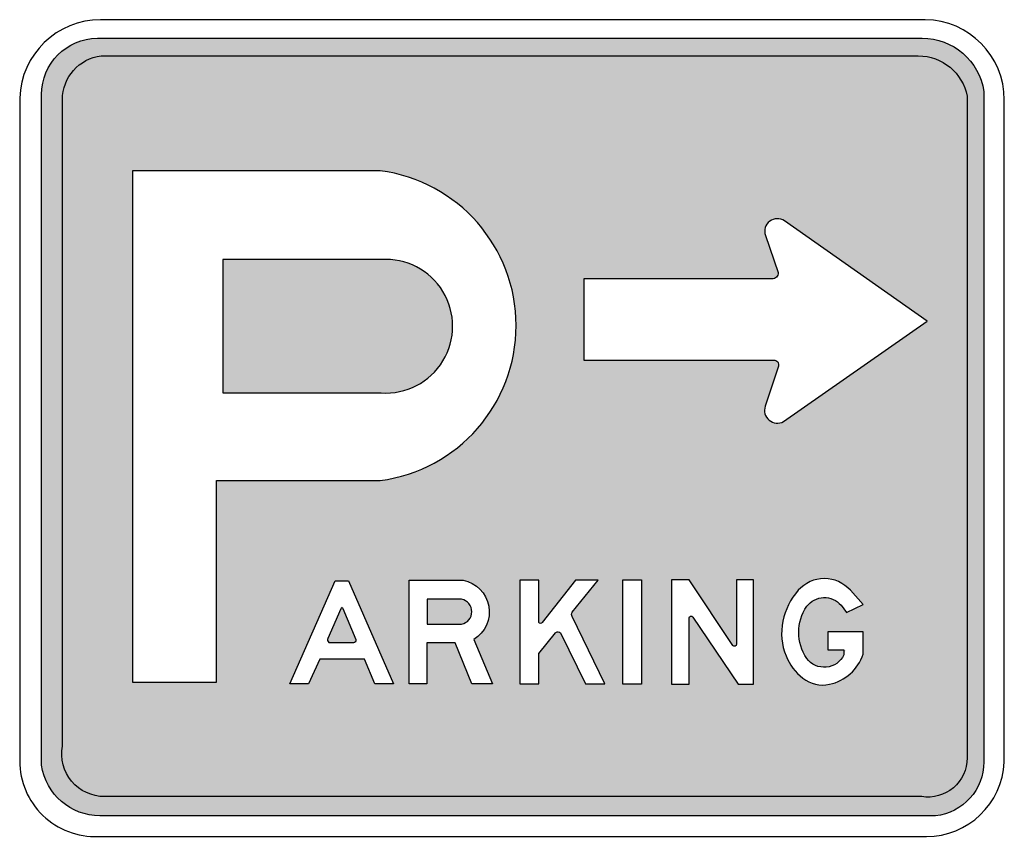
# Model space of a CAD drawing. Header units: inches. Extents: x -9 to 9, y -7.5 to 7.5.
import ezdxf

# ---------------------------------------------------------------- set-up
doc = ezdxf.new("R2010")
doc.units = ezdxf.units.IN
doc.header["$MEASUREMENT"] = 0

msp = doc.modelspace()

# ---------------------------------------------------------------- hatches: boundary and pattern name
h = msp.add_hatch(color=7)
h.paths.add_polyline_path([(-7.852, 7.096), (-7.719, 7.124), (-7.58, 7.135), (7.499, 7.135), (7.638, 7.127), (7.773, 7.102), (7.902, 7.062), (8.024, 7.007), (8.138, 6.939), (8.243, 6.858), (8.338, 6.766), (8.422, 6.663), (8.494, 6.55), (8.553, 6.429), (8.597, 6.299), (8.626, 6.163), (8.626, -6.095), (8.618, -6.219), (8.595, -6.34), (8.558, -6.454), (8.508, -6.563), (8.446, -6.664), (8.372, -6.757), (8.288, -6.84), (8.195, -6.913), (8.092, -6.974), (7.982, -7.023), (7.865, -7.059), (7.742, -7.08), (-7.532, -7.08), (-7.665, -7.072), (-7.792, -7.048), (-7.915, -7.01), (-8.03, -6.958), (-8.139, -6.893), (-8.238, -6.817), (-8.328, -6.729), (-8.408, -6.631), (-8.476, -6.523), (-8.531, -6.408), (-8.572, -6.285), (-8.599, -6.155), (-8.599, 6.104), (-8.59, 6.242), (-8.563, 6.376), (-8.519, 6.502), (-8.46, 6.621), (-8.387, 6.73), (-8.301, 6.829), (-8.204, 6.916), (-8.095, 6.99), (-7.977, 7.05), (-7.852, 7.096)])
h.paths.add_polyline_path([(-1.273, -0.545), (-1.132, -0.452), (-1.087, -0.418), (-0.997, -0.351), (-0.936, -0.298), (-0.869, -0.242), (-0.832, -0.207), (-0.747, -0.125), (-0.633, -0.002), (-0.526, 0.127), (-0.453, 0.226), (-0.426, 0.263), (-0.365, 0.357), (-0.335, 0.404), (-0.318, 0.435), (-0.252, 0.551), (-0.177, 0.703), (-0.112, 0.86), (-0.056, 1.021), (-0.041, 1.074), (-0.009, 1.186), (0.028, 1.355), (0.055, 1.527), (0.06, 1.584), (0.071, 1.703), (0.076, 1.881), (0.071, 2.059), (0.06, 2.18), (0.055, 2.234), (0.028, 2.406), (-0.009, 2.575), (-0.056, 2.74), (-0.062, 2.758), (-0.112, 2.902), (-0.177, 3.058), (-0.252, 3.21), (-0.335, 3.357), (-0.426, 3.499), (-0.475, 3.565), (-0.526, 3.634), (-0.633, 3.764), (-0.747, 3.887), (-0.869, 4.003), (-0.997, 4.112), (-1.132, 4.213), (-1.273, 4.307), (-1.42, 4.392), (-1.573, 4.469), (-1.731, 4.537), (-1.893, 4.595), (-2.061, 4.644), (-2.232, 4.683), (-2.408, 4.711), (-6.936, 4.711), (-6.936, -4.639), (-5.404, -4.639), (-5.404, -0.95), (-2.408, -0.95), (-2.232, -0.921), (-2.061, -0.882), (-1.958, -0.853), (-1.893, -0.834), (-1.731, -0.775), (-1.573, -0.707), (-1.42, -0.631), (-1.374, -0.604), (-1.273, -0.545)], flags=0)
h.paths.add_polyline_path([(4.857, 1.216), (4.865, 1.204), (4.87, 1.191), (4.874, 1.178), (4.875, 1.165), (4.874, 1.151), (4.872, 1.138), (4.628, 0.408), (4.617, 0.357), (4.617, 0.357), (4.617, 0.306), (4.629, 0.257), (4.65, 0.211), (4.681, 0.171), (4.721, 0.138), (4.767, 0.114), (4.816, 0.101), (4.867, 0.099), (4.916, 0.108), (4.963, 0.127), (5.006, 0.157), (7.589, 1.962), (4.981, 3.793), (4.938, 3.817), (4.892, 3.83), (4.845, 3.834), (4.798, 3.829), (4.753, 3.813), (4.711, 3.788), (4.676, 3.755), (4.649, 3.715), (4.63, 3.672), (4.63, 3.672), (4.63, 3.672), (4.629, 3.663), (4.621, 3.625), (4.621, 3.625), (4.621, 3.625), (4.622, 3.602), (4.622, 3.577), (4.622, 3.577), (4.622, 3.577), (4.624, 3.57), (4.634, 3.53), (4.781, 3.101), (4.851, 2.895), (4.851, 2.895), (4.867, 2.849), (4.867, 2.846), (4.867, 2.829), (4.864, 2.812), (4.858, 2.796), (4.849, 2.781), (4.838, 2.768), (4.825, 2.757), (4.81, 2.748), (4.794, 2.742), (4.777, 2.738), (1.313, 2.738), (1.313, 1.251), (4.786, 1.251), (4.8, 1.25), (4.813, 1.247), (4.826, 1.242), (4.838, 1.235), (4.848, 1.226), (4.857, 1.216)], flags=0)
h.paths.add_polyline_path([(-2.987, -2.782), (-3.232, -2.782), (-4.063, -4.668), (-3.721, -4.668), (-3.516, -4.218), (-2.694, -4.218), (-2.508, -4.668), (-2.166, -4.668), (-2.987, -2.782)], flags=0)
h.paths.add_polyline_path([(-0.737, -4.668), (-0.356, -4.668), (-0.698, -3.857), (-0.648, -3.823), (-0.644, -3.819), (-0.64, -3.816), (-0.627, -3.805), (-0.603, -3.784), (-0.598, -3.779), (-0.588, -3.77), (-0.543, -3.719), (-0.531, -3.702), (-0.525, -3.696), (-0.52, -3.687), (-0.504, -3.664), (-0.471, -3.605), (-0.469, -3.598), (-0.467, -3.594), (-0.464, -3.586), (-0.446, -3.542), (-0.432, -3.49), (-0.43, -3.484), (-0.429, -3.481), (-0.428, -3.477), (-0.418, -3.411), (-0.416, -3.377), (-0.415, -3.367), (-0.415, -3.354), (-0.415, -3.343), (-0.416, -3.327), (-0.416, -3.307), (-0.419, -3.29), (-0.42, -3.275), (-0.422, -3.262), (-0.424, -3.247), (-0.429, -3.224), (-0.433, -3.207), (-0.435, -3.198), (-0.438, -3.188), (-0.45, -3.153), (-0.454, -3.139), (-0.456, -3.136), (-0.457, -3.132), (-0.461, -3.124), (-0.484, -3.075), (-0.507, -3.036), (-0.512, -3.027), (-0.515, -3.024), (-0.52, -3.016), (-0.562, -2.962), (-0.579, -2.944), (-0.585, -2.937), (-0.592, -2.931), (-0.609, -2.914), (-0.662, -2.871), (-0.671, -2.866), (-0.675, -2.862), (-0.684, -2.857), (-0.719, -2.835), (-0.778, -2.807), (-0.779, -2.806), (-0.779, -2.806), (-0.779, -2.806), (-0.781, -2.805), (-0.835, -2.786), (-0.839, -2.785), (-0.843, -2.784), (-0.863, -2.779), (-0.894, -2.772), (-0.897, -2.772), (-0.909, -2.769), (-0.977, -2.762), (-1.047, -2.763), (-1.117, -2.772), (-1.882, -2.772), (-1.882, -4.668), (-1.559, -4.668), (-1.559, -3.915), (-1.041, -3.915), (-0.737, -4.668)], flags=0)
h.paths.add_polyline_path([(2.365, -2.765), (2.027, -2.765), (2.027, -4.672), (2.365, -4.672), (2.365, -2.765)], flags=0)
h.paths.add_polyline_path([(3.239, -4.672), (3.239, -3.461), (3.24, -3.454), (3.241, -3.452), (3.242, -3.448), (3.243, -3.445), (3.246, -3.442), (3.247, -3.439), (3.25, -3.436), (3.252, -3.435), (3.256, -3.432), (3.258, -3.431), (3.262, -3.429), (3.265, -3.429), (3.269, -3.428), (3.272, -3.428), (3.276, -3.428), (3.279, -3.428), (3.282, -3.429), (3.285, -3.43), (3.289, -3.432), (3.291, -3.433), (3.294, -3.435), (3.297, -3.437), (3.298, -3.439), (4.133, -4.672), (4.417, -4.672), (4.417, -2.765), (4.106, -2.765), (4.106, -3.941), (4.105, -3.949), (4.102, -3.957), (4.099, -3.964), (4.093, -3.97), (4.087, -3.975), (4.08, -3.978), (4.072, -3.98), (4.064, -3.98), (4.056, -3.979), (4.049, -3.976), (4.042, -3.972), (4.036, -3.966), (3.239, -2.765), (2.914, -2.765), (2.914, -4.672), (3.239, -4.672)], flags=0)
h.paths.add_polyline_path([(0.508, -3.56), (0.502, -3.558), (0.497, -3.554), (0.492, -3.551), (0.488, -3.546), (0.488, -2.772), (0.146, -2.772), (0.146, -4.668), (0.492, -4.668), (0.492, -4.115), (0.795, -3.737), (0.801, -3.731), (0.808, -3.725), (0.815, -3.721), (0.823, -3.718), (0.832, -3.716), (0.841, -3.715), (0.849, -3.716), (0.858, -3.718), (0.866, -3.721), (0.873, -3.725), (0.88, -3.731), (0.886, -3.737), (1.341, -4.668), (1.697, -4.668), (1.074, -3.386), (1.576, -2.772), (1.163, -2.772), (0.552, -3.546), (0.548, -3.551), (0.543, -3.554), (0.538, -3.558), (0.532, -3.56), (0.526, -3.561), (0.52, -3.562), (0.514, -3.561), (0.508, -3.56)], flags=0)
h.paths.add_polyline_path([(5.967, -3.183), (6.015, -3.23), (6.114, -3.363), (6.421, -3.216), (6.175, -2.945), (6.11, -2.885), (6.038, -2.834), (5.96, -2.794), (5.877, -2.766), (5.79, -2.749), (5.701, -2.744), (5.613, -2.751), (5.527, -2.77), (5.445, -2.801), (5.368, -2.843), (5.297, -2.896), (5.234, -2.958), (5.166, -3.041), (5.107, -3.129), (5.055, -3.222), (5.012, -3.319), (4.977, -3.42), (4.951, -3.523), (4.934, -3.63), (4.928, -3.737), (4.933, -3.844), (4.948, -3.95), (4.974, -4.055), (5.01, -4.157), (5.046, -4.234), (5.088, -4.309), (5.137, -4.379), (5.191, -4.445), (5.251, -4.506), (5.316, -4.562), (5.388, -4.611), (5.465, -4.648), (5.547, -4.674), (5.631, -4.687), (5.717, -4.688), (5.804, -4.676), (5.875, -4.658), (5.943, -4.633), (6.008, -4.603), (6.071, -4.568), (6.13, -4.528), (6.185, -4.482), (6.236, -4.432), (6.282, -4.378), (6.324, -4.32), (6.361, -4.258), (6.393, -4.193), (6.419, -4.125), (6.419, -3.719), (5.776, -3.719), (5.776, -4.047), (6.099, -4.047), (6.074, -4.126), (6.034, -4.196), (5.982, -4.257), (5.918, -4.305), (5.846, -4.34), (5.766, -4.361), (5.683, -4.364), (5.604, -4.35), (5.529, -4.322), (5.462, -4.278), (5.404, -4.222), (5.358, -4.154), (5.324, -4.088), (5.295, -4.021), (5.273, -3.952), (5.257, -3.881), (5.247, -3.81), (5.243, -3.738), (5.245, -3.666), (5.253, -3.595), (5.267, -3.524), (5.287, -3.454), (5.314, -3.386), (5.346, -3.319), (5.38, -3.261), (5.423, -3.21), (5.473, -3.167), (5.529, -3.133), (5.591, -3.108), (5.657, -3.093), (5.724, -3.09), (5.79, -3.098), (5.853, -3.116), (5.913, -3.145), (5.967, -3.183)], flags=0)
for points in [[(-2.203, 3.085), (-2.086, 3.069), (-2.059, 3.065), (-1.929, 3.03), (-1.885, 3.014), (-1.79, 2.974), (-1.756, 2.959), (-1.638, 2.891), (-1.611, 2.871), (-1.523, 2.804), (-1.495, 2.78), (-1.396, 2.683), (-1.387, 2.671), (-1.31, 2.574), (-1.284, 2.536), (-1.232, 2.448), (-1.213, 2.412), (-1.16, 2.288), (-1.147, 2.249), (-1.117, 2.143), (-1.109, 2.106), (-1.089, 1.964), (-1.088, 1.934), (-1.088, 1.812), (-1.089, 1.776), (-1.107, 1.639), (-1.116, 1.6), (-1.143, 1.5), (-1.158, 1.457), (-1.21, 1.332), (-1.221, 1.311), (-1.28, 1.209), (-1.304, 1.174), (-1.372, 1.085), (-1.39, 1.063), (-1.487, 0.964), (-1.513, 0.942), (-1.598, 0.876), (-1.633, 0.852), (-1.748, 0.783), (-1.776, 0.77), (-1.878, 0.727), (-1.921, 0.711), (-2.051, 0.675), (-2.056, 0.674), (-2.061, 0.673), (-2.203, 0.654), (-2.239, 0.651), (-2.392, 0.651), (-2.392, 0.651), (-5.288, 0.651), (-5.288, 3.087), (-2.392, 3.087), (-2.245, 3.088), (-2.203, 3.085)], [(-3.298, -3.909), (-3.347, -3.909), (-3.354, -3.905), (-3.361, -3.899), (-3.367, -3.891), (-3.371, -3.882), (-3.373, -3.873), (-3.374, -3.863), (-3.372, -3.853), (-3.29, -3.662), (-3.108, -3.24), (-2.829, -3.909), (-3.298, -3.909)], [(-1.549, -3.12), (-1.013, -3.12), (-1.013, -3.12), (-0.951, -3.116), (-0.926, -3.121), (-0.891, -3.128), (-0.838, -3.155), (-0.793, -3.194), (-0.759, -3.244), (-0.739, -3.304), (-0.735, -3.366), (-0.747, -3.425), (-0.774, -3.479), (-0.813, -3.524), (-0.863, -3.558), (-0.923, -3.578), (-1.549, -3.578), (-1.549, -3.12)]]:
    msp.add_hatch(color=7).paths.add_polyline_path(points)

# ---------------------------------------------------------------- linework, layer by layer
at = {"color": 7}
for p, q in [((-4.063, -4.668), (-3.232, -2.782)), ((-3.232, -2.782), (-2.987, -2.782)), ((-2.987, -2.782), (-2.166, -4.668)), ((-3.516, -4.218), (-3.721, -4.668)), ((-2.694, -4.218), (-3.516, -4.218)), ((-2.508, -4.668), (-2.694, -4.218)), ((-3.721, -4.668), (-4.063, -4.668)), ((-2.166, -4.668), (-2.508, -4.668))]:
    msp.add_line(p, q, dxfattribs=at)
for points in [[(7.556, 7.473), (-7.52, 7.473)], [(-7.58, 7.135), (7.499, 7.135)], [(-7.511, 6.812), (7.428, 6.812)], [(8.626, 6.163), (8.626, -6.095)], [(-9, 6.04), (-9, -6.077)], [(-8.599, -6.155), (-8.599, 6.104)], [(-8.219, -5.806), (-8.219, 6.012)], [(8.321, 6.074), (8.321, -6.021)], [(9, -6.098), (9, 6.008)], [(-6.936, 4.711), (-6.936, -4.639), (-5.404, -4.639), (-5.404, -0.95), (-2.408, -0.95)], [(-2.408, 4.711), (-6.936, 4.711)], [(4.963, 0.127), (7.589, 1.962), (4.981, 3.793)], [(4.634, 3.53), (4.867, 2.849)], [(-5.288, 3.087), (-5.288, 0.651), (-2.392, 0.651)], [(-2.392, 3.087), (-5.288, 3.087)], [(1.313, 2.738), (1.313, 1.251), (4.786, 1.251)], [(4.753, 2.738), (1.313, 2.738)], [(4.872, 1.138), (4.628, 0.408)], [(-1.882, -2.772), (-0.894, -2.772)], [(-0.698, -3.857), (-0.356, -4.668), (-0.737, -4.668), (-1.041, -3.915), (-1.559, -3.915), (-1.559, -4.668), (-1.882, -4.668), (-1.882, -2.772)], [(0.146, -2.772), (0.146, -4.668), (0.492, -4.668), (0.492, -4.115), (0.795, -3.737)], [(0.488, -3.546), (0.488, -2.772), (0.146, -2.772)], [(1.099, -3.355), (1.576, -2.772), (1.163, -2.772), (0.552, -3.546)], [(2.914, -2.765), (2.914, -4.672), (3.239, -4.672), (3.239, -3.461)], [(4.036, -3.966), (3.239, -2.765), (2.914, -2.765)], [(3.303, -3.447), (4.133, -4.672), (4.417, -4.672), (4.417, -2.765), (4.106, -2.765), (4.106, -3.941)], [(6.421, -3.216), (6.187, -2.958)], [(-1.549, -3.12), (-1.549, -3.578), (-0.923, -3.578)], [(-0.923, -3.12), (-1.549, -3.12)], [(6.015, -3.23), (6.114, -3.363), (6.421, -3.216)], [(-3.132, -3.295), (-3.365, -3.837)], [(-2.848, -3.864), (-3.085, -3.295)], [(0.886, -3.737), (1.341, -4.668), (1.697, -4.668), (1.099, -3.438)], [(6.419, -4.125), (6.419, -3.719), (5.776, -3.719), (5.776, -4.047), (6.068, -4.047), (6.068, -4.138)], [(-3.348, -3.909), (-2.894, -3.909)], [(7.49, -6.729), (-7.449, -6.729)], [(7.742, -7.08), (-7.532, -7.08)], [(-7.563, -7.458), (7.576, -7.458)]]:
    msp.add_lwpolyline(points, dxfattribs=at)
msp.add_lwpolyline([(2.027, -2.765), (2.365, -2.765), (2.365, -4.672), (2.027, -4.672), (2.027, -2.765)], close=True, dxfattribs=at)
for points in [[(-7.52, 7.473), (-8.319, 7.473), (-8.974, 6.838), (-9, 6.04)], [(9, 6.008), (9, 6.809), (8.357, 7.461), (7.556, 7.473)], [(-8.599, 6.104), (-8.599, 6.669), (-8.145, 7.128), (-7.58, 7.135)], [(7.499, 7.135), (8.064, 7.135), (8.543, 6.721), (8.626, 6.163)], [(-8.219, 6.012), (-8.219, 6.42), (-7.915, 6.763), (-7.511, 6.812)], [(7.428, 6.812), (7.864, 6.812), (8.239, 6.502), (8.321, 6.074)], [(1.099, -3.438), (1.086, -3.412), (1.086, -3.382), (1.099, -3.355)], [(5.389, -4.202), (5.194, -3.915), (5.194, -3.537), (5.389, -3.25)], [(-2.894, -3.909), (-2.869, -3.909), (-2.848, -3.889), (-2.848, -3.864)], [(7.576, -7.458), (8.338, -7.458), (8.965, -6.859), (9, -6.098)], [(8.626, -6.095), (8.626, -6.601), (8.245, -7.025), (7.742, -7.08)], [(-7.532, -7.08), (-8.069, -7.08), (-8.523, -6.686), (-8.599, -6.155)]]:
    msp.add_open_spline(points, degree=3, dxfattribs=at)
for points, knots in [([(-2.408, -0.95), (-0.987, -0.764), (0.076, 0.447), (0.076, 1.881), (0.076, 3.314), (-0.987, 4.525), (-2.408, 4.711)], [0, 0, 0, 0, 1, 1, 1, 2, 2, 2, 2]), ([(4.981, 3.793), (4.899, 3.85), (4.79, 3.848), (4.711, 3.788), (4.632, 3.728), (4.601, 3.624), (4.634, 3.53)], [0, 0, 0, 0, 1, 1, 1, 2, 2, 2, 2]), ([(-2.392, 0.651), (-1.936, 0.619), (-1.501, 0.844), (-1.263, 1.234), (-1.026, 1.624), (-1.026, 2.114), (-1.263, 2.504), (-1.501, 2.894), (-1.936, 3.119), (-2.392, 3.087)], [0, 0, 0, 0, 1, 1, 1, 2, 2, 2, 3, 3, 3, 3]), ([(4.867, 2.849), (4.87, 2.818), (4.858, 2.788), (4.836, 2.766), (4.814, 2.745), (4.784, 2.735), (4.753, 2.738)], [0, 0, 0, 0, 1, 1, 1, 2, 2, 2, 2]), ([(4.786, 1.251), (4.814, 1.251), (4.84, 1.238), (4.857, 1.216), (4.874, 1.193), (4.879, 1.164), (4.872, 1.138)], [0, 0, 0, 0, 1, 1, 1, 2, 2, 2, 2]), ([(4.628, 0.408), (4.597, 0.316), (4.626, 0.215), (4.7, 0.153), (4.774, 0.091), (4.878, 0.081), (4.963, 0.127)], [0, 0, 0, 0, 1, 1, 1, 2, 2, 2, 2]), ([(-0.894, -2.772), (-0.654, -2.818), (-0.467, -3.007), (-0.424, -3.247), (-0.381, -3.488), (-0.49, -3.73), (-0.698, -3.857)], [0, 0, 0, 0, 1, 1, 1, 2, 2, 2, 2]), ([(6.187, -2.958), (6.066, -2.822), (5.892, -2.743), (5.71, -2.743), (5.528, -2.743), (5.354, -2.822), (5.234, -2.958), (5.091, -3.118), (4.994, -3.313), (4.951, -3.523), (4.907, -3.736), (4.928, -3.956), (5.01, -4.157), (5.075, -4.316), (5.181, -4.455), (5.316, -4.562), (5.453, -4.671), (5.632, -4.713), (5.804, -4.676), (6.092, -4.614), (6.326, -4.405), (6.419, -4.125)], [0, 0, 0, 0, 1, 1, 1, 2, 2, 2, 3, 3, 3, 4, 4, 4, 5, 5, 5, 6, 6, 6, 7, 7, 7, 7]), ([(-0.923, -3.578), (-0.813, -3.556), (-0.734, -3.46), (-0.734, -3.349), (-0.734, -3.237), (-0.813, -3.141), (-0.923, -3.12)], [0, 0, 0, 0, 1, 1, 1, 2, 2, 2, 2]), ([(5.389, -3.25), (5.462, -3.153), (5.576, -3.094), (5.697, -3.09), (5.819, -3.086), (5.936, -3.138), (6.015, -3.23)], [0, 0, 0, 0, 1, 1, 1, 2, 2, 2, 2]), ([(-3.085, -3.295), (-3.089, -3.285), (-3.098, -3.279), (-3.108, -3.279), (-3.118, -3.279), (-3.128, -3.285), (-3.132, -3.295)], [0, 0, 0, 0, 1, 1, 1, 2, 2, 2, 2]), ([(0.552, -3.546), (0.544, -3.556), (0.533, -3.562), (0.52, -3.562), (0.508, -3.562), (0.496, -3.556), (0.488, -3.546)], [0, 0, 0, 0, 1, 1, 1, 2, 2, 2, 2]), ([(3.239, -3.461), (3.239, -3.445), (3.25, -3.432), (3.265, -3.428), (3.281, -3.425), (3.297, -3.432), (3.303, -3.447)], [0, 0, 0, 0, 1, 1, 1, 2, 2, 2, 2]), ([(0.795, -3.737), (0.806, -3.723), (0.823, -3.715), (0.841, -3.715), (0.858, -3.715), (0.875, -3.723), (0.886, -3.737)], [0, 0, 0, 0, 1, 1, 1, 2, 2, 2, 2]), ([(-3.365, -3.837), (-3.373, -3.849), (-3.376, -3.863), (-3.372, -3.877), (-3.369, -3.891), (-3.36, -3.902), (-3.348, -3.909)], [0, 0, 0, 0, 1, 1, 1, 2, 2, 2, 2]), ([(4.106, -3.941), (4.106, -3.958), (4.095, -3.973), (4.08, -3.978), (4.064, -3.984), (4.047, -3.979), (4.036, -3.966)], [0, 0, 0, 0, 1, 1, 1, 2, 2, 2, 2]), ([(6.068, -4.138), (6.008, -4.265), (5.886, -4.35), (5.746, -4.363), (5.607, -4.376), (5.471, -4.315), (5.389, -4.202)], [0, 0, 0, 0, 1, 1, 1, 2, 2, 2, 2]), ([(-7.449, -6.729), (-7.681, -6.729), (-7.901, -6.626), (-8.05, -6.447), (-8.199, -6.269), (-8.261, -6.034), (-8.219, -5.806)], [0, 0, 0, 0, 1, 1, 1, 2, 2, 2, 2]), ([(-9, -6.077), (-9, -6.453), (-8.847, -6.813), (-8.576, -7.073), (-8.305, -7.334), (-7.939, -7.473), (-7.563, -7.458)], [0, 0, 0, 0, 1, 1, 1, 2, 2, 2, 2]), ([(8.321, -6.021), (8.321, -6.231), (8.229, -6.431), (8.069, -6.567), (7.909, -6.703), (7.697, -6.762), (7.49, -6.729)], [0, 0, 0, 0, 1, 1, 1, 2, 2, 2, 2])]:
    msp.add_open_spline(points, degree=3, knots=knots, dxfattribs=at)

doc.saveas('drawing.dxf')
